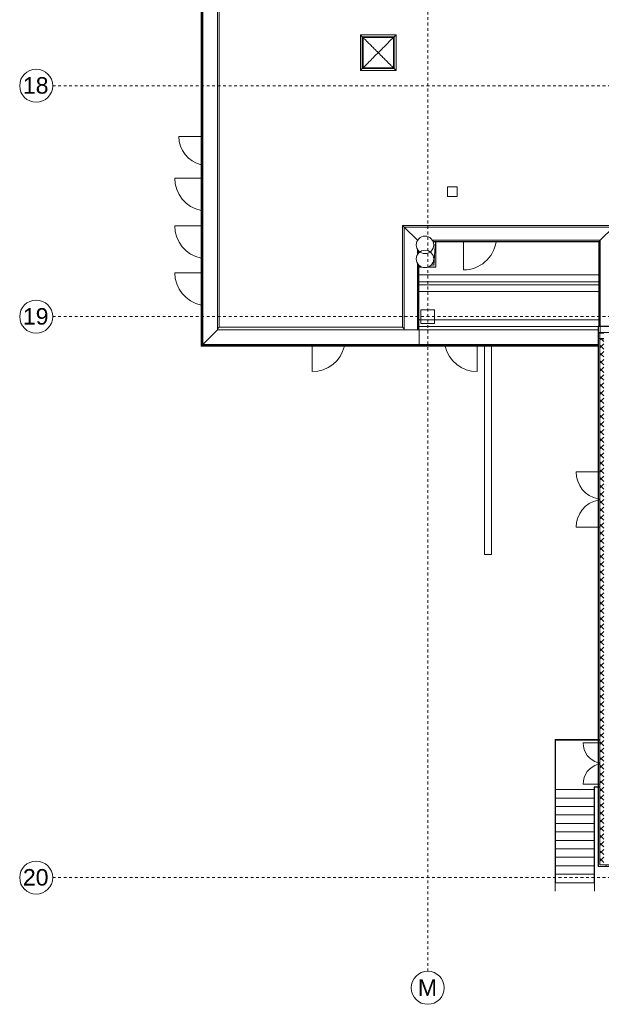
# Model space of a CAD drawing. Header units: metres. Extents: x -52 to 123, y -78 to 33.
# Tile 1 of 114: x -52 to -31, y -78 to -42. Entities that reach past the tile are written whole.
import ezdxf

# ---------------------------------------------------------------- set-up
doc = ezdxf.new("R2010")
doc.units = ezdxf.units.M
doc.linetypes.add('Rasterlinie', pattern=[0.019, 0.01, -0.003, 0.003, -0.003])
doc.linetypes.add('Verdeckt', pattern=[0.003, 0.002, -0.001])
for name, color, linetype, lineweight in [('A_Decken', 7, 'Continuous', 9), ('A_Detailelemente', 7, 'Continuous', 9), ('A_Dächer_', 7, 'Continuous', 9), ('A_Fassadenelemente', 7, 'Continuous', 9), ('A_Fenster', 7, 'Continuous', 9), ('A_Fenster_Glas', 7, 'Continuous', 9), ('A_Fenster_Rahmen', 7, 'Continuous', 9), ('A_Geschossdecken', 7, 'Continuous', 9), ('A_Raster', 7, 'Continuous', 9), ('A_Skelettbau', 7, 'Continuous', 9), ('A_Tragwerksstützen', 7, 'Continuous', 9), ('A_Tragwerksstützen_Stahlbeton', 7, 'Continuous', 9), ('A_Treppen', 7, 'Continuous', 9), ('A_Türen', 7, 'Continuous', 9), ('A_Wände', 7, 'Continuous', 9), ('A_Wände_Schraffur', 7, 'Continuous', 18), ('Allgemeines Modell', 7, 'Continuous', 9)]:
    doc.layers.add(name, color=color, linetype=linetype, lineweight=lineweight)
doc.layers.add('Anstieg', color=96, linetype='Continuous', lineweight=9, true_color=0x007f00)
doc.styles.add('Arial', font='arial.ttf', dxfattribs={"height": 0.6})

# ---------------------------------------------------------------- blocks, each defined once
blk = doc.blocks.new('STB Stütze - rechteckig - STB 50 x 50-6929663-BS_Übersicht_O1_BRANDSCHUTZ')
at = {"layer": 'A_Tragwerksstützen_Stahlbeton'}
for p, q in [((-0.25, 0.25), (0.25, 0.25)), ((-0.25, -0.25), (-0.25, 0.25)), ((0.25, 0.25), (0.25, -0.25)), ((0.25, -0.25), (-0.25, -0.25))]:
    blk.add_line(p, q, dxfattribs=at)
blk = doc.blocks.new('IPRO_Tuer_A_1flg_BZ - 1200x2650_Voll-6395537-BS_Übersicht_O1_BRANDSCHUTZ')
at = {"layer": 'A_Türen'}
blk.add_line((0.6, 1.314), (0.6, 0.349), dxfattribs=at)
blk.add_arc((0.6, 0.114), 1.2, 90, 168.6872, dxfattribs=at)
blk = doc.blocks.new('MuM_Lichtkuppel - Rechteckig - Gebogen - 1_20 x 1_20-5472747-BS_Übersicht_O1_BRANDSCHUTZ')
at = {"layer": 'A_Fenster_Glas'}
for p, q in [((-0.552, -0.552), (-0.552, 0.552)), ((-0.552, 0.552), (0.552, 0.552)), ((0.552, 0.552), (0.552, -0.552)), ((0.552, -0.552), (-0.552, -0.552))]:
    blk.add_line(p, q, dxfattribs=at)
for points, knots in [([(0, 0), (-0.01, 0.01), (-0.029, 0.029), (-0.058, 0.058), (-0.086, 0.086), (-0.125, 0.125), (-0.191, 0.191), (-0.284, 0.284), (-0.386, 0.386), (-0.462, 0.462), (-0.516, 0.516), (-0.54, 0.54), (-0.552, 0.552)], [0, 0, 0, 0, 0.047619, 0.095238, 0.142857, 0.190476, 0.285714, 0.47619, 0.666667, 0.833333, 0.916667, 1, 1, 1, 1]), ([(0.552, 0.552), (0.539, 0.538), (0.51, 0.51), (0.449, 0.449), (0.365, 0.365), (0.256, 0.256), (0.134, 0.134), (0.048, 0.048), (0, 0)], [0, 0, 0, 0, 0.095238, 0.190476, 0.380952, 0.571429, 0.761905, 1, 1, 1, 1]), ([(-0.552, -0.552), (-0.539, -0.538), (-0.51, -0.51), (-0.449, -0.449), (-0.365, -0.365), (-0.256, -0.256), (-0.134, -0.134), (-0.048, -0.048), (0, 0)], [0, 0, 0, 0, 0.095238, 0.190476, 0.380952, 0.571429, 0.761905, 1, 1, 1, 1]), ([(0, 0), (0.01, -0.01), (0.029, -0.029), (0.058, -0.058), (0.086, -0.086), (0.125, -0.125), (0.191, -0.191), (0.284, -0.284), (0.386, -0.386), (0.462, -0.462), (0.516, -0.516), (0.54, -0.54), (0.552, -0.552)], [0, 0, 0, 0, 0.047619, 0.095238, 0.142857, 0.190476, 0.285714, 0.47619, 0.666667, 0.833333, 0.916667, 1, 1, 1, 1])]:
    blk.add_open_spline(points, degree=3, knots=knots, dxfattribs=at)
at = {"layer": 'A_Fenster_Rahmen'}
for p, q in [((0.648, 0.648), (-0.648, 0.648)), ((-0.648, 0.648), (-0.58, 0.58)), ((-0.648, -0.648), (-0.648, 0.648)), ((-0.58, 0.58), (0.58, 0.58)), ((-0.58, 0.58), (-0.552, 0.552)), ((-0.58, -0.58), (-0.58, 0.58)), ((-0.552, 0.552), (0.552, 0.552)), ((-0.552, -0.552), (-0.552, 0.552)), ((0.58, 0.58), (0.552, 0.552)), ((0.552, 0.552), (0.552, -0.552)), ((0.648, 0.648), (0.58, 0.58)), ((0.58, 0.58), (0.58, -0.58)), ((0.648, -0.648), (0.648, 0.648)), ((-0.58, -0.58), (-0.648, -0.648)), ((-0.648, -0.648), (0.648, -0.648)), ((-0.552, -0.552), (-0.58, -0.58)), ((0.58, -0.58), (-0.58, -0.58)), ((0.552, -0.552), (-0.552, -0.552)), ((0.58, -0.58), (0.552, -0.552)), ((0.648, -0.648), (0.58, -0.58))]:
    blk.add_line(p, q, dxfattribs=at)
blk = doc.blocks.new('GSH_Tuer_A_2flg_SZ - 1500x2135_Voll-5524714-BS_Übersicht_O1_BRANDSCHUTZ')
at = {"layer": 'A_Türen'}
for p, q in [((-0.75, 0.372), (-0.75, 0.922)), ((0.75, 0.372), (0.75, 0.922)), ((-0.75, 0.312), (-0.75, 0.364)), ((0.75, 0.312), (0.75, 0.364))]:
    blk.add_line(p, q, dxfattribs=at)
for centre, start, end in [((-0.75, 0.172), 15.5424, 90), ((0.75, 0.172), 90, 164.4576), ((-0.75, 0.172), 10.7642, 14.9028), ((0.75, 0.172), 165.0972, 169.2358)]:
    blk.add_arc(centre, 0.75, start, end, dxfattribs=at)
blk = doc.blocks.new('GSH_Tuer_A_2flg_SZ - 2010x2135_Voll-5612919-BS_Übersicht_O1_BRANDSCHUTZ')
at = {"layer": 'A_Türen'}
for p, q in [((-1.005, -0.279), (-1.005, -0.331)), ((-1.005, -0.339), (-1.005, -1.144)), ((1.005, -0.279), (1.005, -0.331)), ((1.005, -0.339), (1.005, -1.144))]:
    blk.add_line(p, q, dxfattribs=at)
for centre, start, end in [((-1.005, -0.139), 270, 348.494), ((-1.005, -0.139), 348.9668, 351.9778), ((1.005, -0.139), 188.0222, 191.0332), ((1.005, -0.139), 191.506, 270)]:
    blk.add_arc(centre, 1.005, start, end, dxfattribs=at)
blk = doc.blocks.new('IPRO_Tuer_A_1flg_BZ - 1200x2650_Voll-6449737-BS_Übersicht_O1_BRANDSCHUTZ')
at = {"layer": 'A_Türen'}
blk.add_line((0.6, -1.314), (0.6, -0.385), dxfattribs=at)
blk.add_arc((0.6, -0.114), 1.2, 193.0972, 270, dxfattribs=at)
blk = doc.blocks.new('GSH_Fassadenelement_Equitone - GSH_169_169_169-6766082-BS_Übersicht_O1_BRANDSCHUTZ')
at = {"layer": 'A_Fassadenelemente'}
for p, q in [((0.325, -0.052), (-0.325, -0.052)), ((-0.325, -0.052), (-0.325, -0.06)), ((-0.325, -0.06), (0.325, -0.06)), ((0.325, -0.06), (0.325, -0.052))]:
    blk.add_line(p, q, dxfattribs=at)
blk = doc.blocks.new('IPRO_Tuer_A_1flg_BZ - 1200x2650_Voll-2063097-BS_Übersicht_O1_BRANDSCHUTZ')
at = {"layer": 'A_Türen'}
blk.add_line((0.6, 1.314), (0.6, 0.295), dxfattribs=at)
blk.add_arc((0.6, 0.114), 1.2, 90, 171.3331, dxfattribs=at)
blk = doc.blocks.new('Attika_Scwhimmhalle - Attika_Scwhimmhalle-5431613-BS_Übersicht_O1_BRANDSCHUTZ')
at = {"layer": 'A_Dächer_'}
for p, q in [((-45.079, -54.168), (-45.079, -15.497)), ((-45.059, -15.497), (-45.059, -54.148)), ((-45.024, -15.497), (-45.024, -54.113)), ((-44.487, -15.497), (-44.487, -53.576)), ((-44.432, -53.485), (-44.432, -31.997)), ((-37.704, -49.837), (-37.756, -49.785)), ((-37.756, -49.785), (-37.756, -53.485)), ((-30.032, -49.785), (-37.756, -49.785)), ((-37.22, -50.321), (-37.704, -49.837)), ((-37.704, -49.837), (-37.704, -53.576)), ((-30.084, -49.837), (-37.704, -49.837)), ((-30.568, -50.321), (-30.084, -49.837)), ((-37.216, -50.325), (-37.22, -50.321)), ((-37.22, -50.321), (-37.22, -50.332)), ((-37.214, -50.321), (-37.22, -50.321)), ((-30.568, -50.321), (-36.674, -50.321)), ((-30.605, -50.358), (-36.655, -50.358)), ((-36.647, -50.378), (-30.625, -50.378)), ((-30.625, -50.378), (-30.625, -53.447)), ((-30.605, -50.358), (-30.568, -50.321)), ((-30.605, -53.447), (-30.605, -50.358)), ((-30.568, -53.447), (-30.568, -50.321)), ((-37.22, -50.641), (-37.22, -50.842)), ((-37.183, -50.693), (-37.183, -50.791)), ((-37.163, -50.716), (-37.163, -50.768)), ((-37.22, -51.151), (-37.22, -53.576)), ((-37.183, -51.203), (-37.183, -53.576)), ((-37.163, -51.226), (-37.163, -53.576)), ((-44.487, -53.576), (-45.024, -54.113)), ((-44.487, -53.54), (-44.432, -53.485)), ((-44.487, -53.576), (-37.704, -53.576)), ((-37.756, -53.485), (-44.432, -53.485)), ((-37.704, -53.537), (-37.756, -53.485)), ((-37.22, -53.576), (-37.704, -53.576)), ((-37.183, -53.576), (-37.22, -53.576)), ((-37.163, -53.576), (-37.183, -53.576)), ((-37.163, -53.576), (-37.154, -53.576)), ((-37.154, -54.113), (-37.154, -53.576)), ((-37.154, -53.576), (-30.644, -53.576)), ((-37.154, -53.576), (-37.154, -54.113)), ((-37.154, -54.168), (-45.079, -54.168)), ((-45.024, -54.113), (-45.059, -54.148)), ((-45.059, -54.148), (-37.154, -54.148)), ((-45.024, -54.113), (-37.154, -54.113)), ((-37.154, -54.148), (-37.154, -54.113)), ((-37.154, -54.113), (-30.644, -54.113)), ((-37.154, -54.113), (-37.154, -54.148)), ((-37.154, -54.168), (-37.154, -54.148)), ((-30.644, -54.148), (-37.154, -54.148)), ((-37.154, -54.148), (-37.154, -54.168)), ((-30.644, -54.168), (-37.154, -54.168))]:
    blk.add_line(p, q, dxfattribs=at)
blk = doc.blocks.new('Systemelement - GSH_Fassadenelement_169-169-169-6288978-BS_Übersicht_O1_BRANDSCHUTZ')
at = {"layer": 'A_Fassadenelemente'}
for p, q in [((0.1, 0.06), (-0.1, 0.06)), ((-0.1, 0.06), (-0.1, 0.052)), ((-0.1, 0.052), (0.1, 0.052)), ((0.1, 0.052), (0.1, 0.06))]:
    blk.add_line(p, q, dxfattribs=at)
blk = doc.blocks.new('Systemelement - GSH_Fassadenelement_169-169-169-5918265-BS_Übersicht_O1_BRANDSCHUTZ')
at = {"layer": 'A_Fassadenelemente'}
for p, q in [((0.575, 0.06), (-0.575, 0.06)), ((-0.575, 0.06), (-0.575, 0.052)), ((-0.575, 0.052), (0.575, 0.052)), ((0.575, 0.052), (0.575, 0.06))]:
    blk.add_line(p, q, dxfattribs=at)
blk = doc.blocks.new('Systemelement - GSH_Fassadenelement_169-169-169-5690612-BS_Übersicht_O1_BRANDSCHUTZ')
at = {"layer": 'A_Fassadenelemente'}
for p, q in [((0.6, 0.06), (-0.6, 0.06)), ((-0.6, 0.06), (-0.6, 0.052)), ((-0.6, 0.052), (0.6, 0.052)), ((0.6, 0.052), (0.6, 0.06))]:
    blk.add_line(p, q, dxfattribs=at)
blk = doc.blocks.new('Systemelement - GSH_Fassadenelement_169-169-169-6870077-BS_Übersicht_O1_BRANDSCHUTZ')
at = {"layer": 'A_Fassadenelemente'}
for p, q in [((0.6, 0.06), (-0.6, 0.06)), ((-0.6, 0.06), (-0.6, 0.052)), ((-0.6, 0.052), (0.6, 0.052)), ((0.6, 0.052), (0.6, 0.06))]:
    blk.add_line(p, q, dxfattribs=at)
blk = doc.blocks.new('Systemelement - GSH_Fassadenelement_169-169-169-5928311-BS_Übersicht_O1_BRANDSCHUTZ')
at = {"layer": 'A_Fassadenelemente'}
for p, q in [((0.15, 0.06), (-0.15, 0.06)), ((-0.15, 0.06), (-0.15, 0.052)), ((-0.15, 0.052), (0.15, 0.052)), ((0.15, 0.052), (0.15, 0.06))]:
    blk.add_line(p, q, dxfattribs=at)
blk = doc.blocks.new('GSH_Decke_Oben_fenster_SH_TH - GSH_Decke_Oben_fenster_SH_TH-6131237-BS_Übersicht_O1_BRANDSCHUTZ')
at = {"layer": 'A_Decken'}
for p, q in [((-30.129, -53.667), (-30.636, -53.667)), ((7.348, -53.667), (7.156, -53.667)), ((-30.244, -73.089), (-30.244, -73.037)), ((6.956, -73.037), (6.956, -73.089))]:
    blk.add_line(p, q, dxfattribs=at)
blk = doc.blocks.new('IPRO_Tuer_A_1flg_BZ - 1200x2650_Voll-6395529-BS_Übersicht_O1_BRANDSCHUTZ')
at = {"layer": 'A_Türen'}
blk.add_line((0.6, 1.314), (0.6, 0.349), dxfattribs=at)
blk.add_arc((0.6, 0.114), 1.2, 90, 168.6872, dxfattribs=at)
blk = doc.blocks.new('IPRO_Tuer_A_1flg_BZ - 1050x2650_Voll-6395943-BS_Übersicht_O1_BRANDSCHUTZ')
at = {"layer": 'A_Türen'}
blk.add_line((0.525, 1.164), (0.525, 0.349), dxfattribs=at)
blk.add_arc((0.525, 0.114), 1.05, 90, 167.0263, dxfattribs=at)
blk = doc.blocks.new('GSH_Decke_Oben_fenster_SH_TH1 - GSH_Decke_Oben_fenster_SH_TH-6440454-BS_Übersicht_O1_BRANDSCHUTZ')
at = {"layer": 'A_Decken'}
for p, q in [((-30.571, -53.667), (-30.571, -53.455)), ((-30.129, -53.667), (-30.571, -53.667)), ((7.244, -53.667), (7.156, -53.667)), ((7.244, -53.455), (7.244, -53.667)), ((-30.354, -73.089), (-30.354, -73.037)), ((6.846, -73.037), (6.846, -73.089))]:
    blk.add_line(p, q, dxfattribs=at)
blk = doc.blocks.new('IPRO_Tuer_A_1flg_BZ - 1200x2650_Voll-6507283-BS_Übersicht_O1_BRANDSCHUTZ')
at = {"layer": 'A_Türen'}
blk.add_line((0.6, 1.314), (0.6, 0.385), dxfattribs=at)
blk.add_arc((0.6, 0.114), 1.2, 90, 166.9028, dxfattribs=at)
blk = doc.blocks.new('GSH_Bestand_BS_RE - BD_entfernen-6652293-BS_Übersicht_O1_BRANDSCHUTZ')
at = {"layer": 'A_Detailelemente'}
h = blk.add_hatch(color=256, dxfattribs=at)
h.paths.add_polyline_path([(-0.4, 0.55), (-0.4, -0.369), (-0.386, -0.369), (-0.32, 0.47), (-0.216, 0.482), (-0.176, 0.514), (-0.122, 0.543), (-0.1, 0.55), (-0.32, 0.55)], flags=0)
h.paths.add_polyline_path([(0.219, 0.55), (0.1, 0.55), (0.122, 0.543), (0.159, 0.523), (0.219, 0.53)], flags=0)
for p, q in [((-0.386, -0.369), (-0.32, 0.47)), ((-0.32, 0.47), (-0.216, 0.482)), ((0.159, 0.523), (0.219, 0.53))]:
    blk.add_line(p, q, dxfattribs=at)
blk = doc.blocks.new('Raster - 3_0mm_mit Kreis-376402-BS_Übersicht_O1_BRANDSCHUTZ')
at = {"layer": 'A_Raster'}
blk.add_circle((0, 0), 0.003, dxfattribs=at)

msp = doc.modelspace()

# ---------------------------------------------------------------- hatches: boundary and pattern name
at = {"layer": 'A_Wände_Schraffur', "lineweight": 9}
h = msp.add_hatch(dxfattribs=at)
h.set_pattern_fill('FP_2', color=256, style=0, pattern_type=2)
h.set_pattern_definition([(45, (1.421, 2.104), (-0.14142136, 0.14142136), []), (135, (1.421, 2.104), (-0.14142136, -0.14142136), [])])
h.paths.add_polyline_path([(-30.584, -73.037), (-30.444, -73.037), (-30.444, -53.907), (-30.584, -53.907), (-30.584, -72.625)], flags=0)

# ---------------------------------------------------------------- linework, layer by layer
at = {"layer": 'A_Dächer_'}
for p, q in [((-36.119, -48.727), (-36.119, -48.377)), ((-36.119, -48.377), (-35.769, -48.377)), ((-35.769, -48.377), (-35.769, -48.727)), ((-35.769, -48.727), (-36.119, -48.727))]:
    msp.add_line(p, q, dxfattribs=at)
at = {"layer": 'A_Geschossdecken'}
for p, q in [((-36.544, -50.378), (-36.544, -51.297)), ((-37.044, -51.297), (-37.163, -51.297)), ((-36.544, -51.297), (-36.844, -51.297)), ((-30.584, -53.697), (-30.584, -53.667))]:
    msp.add_line(p, q, dxfattribs=at)
at = {"layer": 'A_Raster', "linetype": 'Rasterlinie'}
for p, q in [((-36.844, -76.905), (-36.844, -20.783)), ((-50.483, -44.697), (8.597, -44.697)), ((-50.483, -53.097), (8.597, -53.097)), ((-50.483, -73.497), (8.597, -73.497))]:
    msp.add_line(p, q, dxfattribs=at)
at = {"layer": 'A_Skelettbau'}
for p, q in [((-37.163, -51.577), (-30.625, -51.577)), ((-30.625, -51.827), (-37.163, -51.827)), ((-37.163, -51.937), (-30.625, -51.937)), ((-30.625, -52.177), (-37.163, -52.177)), ((-37.163, -53.217), (-30.625, -53.217)), ((-30.644, -53.457), (-37.163, -53.457))]:
    msp.add_line(p, q, dxfattribs=at)
at = {"layer": 'A_Treppen'}
for p, q in [((-32.194, -68.497), (-32.194, -70.218)), ((-30.644, -68.497), (-32.194, -68.497)), ((-30.584, -68.487), (-30.636, -68.487)), ((-30.584, -68.497), (-30.636, -68.497)), ((-32.194, -70.297), (-32.194, -70.218)), ((-32.194, -70.605), (-32.194, -70.297)), ((-32.194, -70.297), (-30.794, -70.297)), ((-30.784, -70.197), (-30.794, -70.197)), ((-30.794, -70.297), (-30.794, -70.197)), ((-30.794, -70.605), (-30.794, -70.297)), ((-30.784, -70.197), (-30.644, -70.197)), ((-30.774, -70.207), (-30.644, -70.207)), ((-30.636, -70.197), (-30.584, -70.197)), ((-30.636, -70.207), (-30.584, -70.207)), ((-32.194, -70.912), (-32.194, -70.605)), ((-32.194, -70.605), (-30.794, -70.605)), ((-30.794, -70.912), (-30.794, -70.605)), ((-32.194, -71.22), (-32.194, -70.912)), ((-32.194, -70.912), (-30.794, -70.912)), ((-32.194, -71.528), (-32.194, -71.22)), ((-32.194, -71.22), (-30.794, -71.22)), ((-30.794, -71.22), (-30.794, -70.912)), ((-30.794, -71.528), (-30.794, -71.22)), ((-32.194, -71.836), (-32.194, -71.528)), ((-32.194, -71.528), (-30.794, -71.528)), ((-30.794, -71.836), (-30.794, -71.528)), ((-32.194, -72.143), (-32.194, -71.836)), ((-32.194, -71.836), (-30.794, -71.836)), ((-30.794, -72.143), (-30.794, -71.836)), ((-32.194, -72.451), (-32.194, -72.143)), ((-32.194, -72.143), (-30.794, -72.143)), ((-30.794, -72.451), (-30.794, -72.143)), ((-32.194, -72.759), (-32.194, -72.451)), ((-32.194, -72.451), (-30.794, -72.451)), ((-30.794, -72.759), (-30.794, -72.451)), ((-32.194, -73.067), (-32.194, -72.759)), ((-32.194, -72.759), (-30.794, -72.759)), ((-30.794, -73.067), (-30.794, -72.759)), ((-32.194, -73.374), (-32.194, -73.067)), ((-32.194, -73.067), (-30.794, -73.067)), ((-32.194, -73.682), (-32.194, -73.374)), ((-32.194, -73.374), (-30.794, -73.374)), ((-30.794, -73.374), (-30.794, -73.067)), ((-30.794, -73.682), (-30.794, -73.374)), ((-32.204, -73.682), (-32.194, -73.682)), ((-32.194, -73.682), (-30.794, -73.682)), ((-30.794, -73.682), (-30.784, -73.682))]:
    msp.add_line(p, q, dxfattribs=at)
at = {"layer": 'A_Treppen', "linetype": 'Verdeckt'}
for p, q in [((-32.194, -70.297), (-30.794, -70.297)), ((-32.194, -70.605), (-30.794, -70.605)), ((-32.194, -70.912), (-30.794, -70.912)), ((-32.194, -71.22), (-30.794, -71.22)), ((-32.194, -71.528), (-30.794, -71.528)), ((-32.194, -71.836), (-30.794, -71.836)), ((-32.194, -72.143), (-30.794, -72.143)), ((-32.194, -72.451), (-30.794, -72.451)), ((-32.194, -72.759), (-30.794, -72.759)), ((-32.194, -73.067), (-30.794, -73.067)), ((-32.194, -73.374), (-30.794, -73.374)), ((-32.194, -73.682), (-30.794, -73.682))]:
    msp.add_line(p, q, dxfattribs=at)
at = {"layer": 'A_Wände'}
for p, q in [((-30.636, -53.697), (-30.444, -53.697)), ((-30.584, -53.897), (-30.584, -53.697)), ((-30.444, -53.897), (-30.636, -53.897)), ((-34.778, -61.745), (-34.778, -54.168)), ((-34.528, -54.168), (-34.528, -61.745)), ((-34.528, -61.745), (-34.778, -61.745)), ((-32.214, -73.995), (-32.214, -68.477)), ((-32.214, -68.477), (-30.644, -68.477)), ((-32.204, -68.487), (-32.204, -73.995)), ((-30.644, -68.487), (-32.204, -68.487)), ((-30.784, -73.995), (-30.784, -70.207)), ((-30.784, -70.207), (-30.774, -70.207)), ((-30.774, -70.207), (-30.774, -73.995)), ((-32.214, -70.775), (-32.204, -70.775)), ((-30.784, -70.775), (-30.774, -70.775)), ((-32.204, -73.995), (-32.214, -73.995)), ((-30.774, -73.995), (-30.784, -73.995))]:
    msp.add_line(p, q, dxfattribs=at)
at = {"layer": 'A_Wände', "lineweight": 18}
for p, q in [((-30.444, -53.907), (-30.584, -53.907)), ((-30.584, -53.907), (-30.584, -73.037)), ((-30.584, -73.037), (-29.994, -73.037))]:
    msp.add_line(p, q, dxfattribs=at)
at = {"layer": 'Anstieg', "color": 8, "true_color": 0x808080}
for centre, radius, start, end in [((-36.944, -50.487), 0.318, 0, 180), ((-36.944, -50.487), 0.317, 180, 0), ((-36.944, -50.997), 0.318, 0, 180), ((-36.944, -50.997), 0.318, 180, 0)]:
    msp.add_arc(centre, radius, start, end, dxfattribs=at)

# ---------------------------------------------------------------- block references
at = {"layer": 'A_Decken'}
for name in ['GSH_Decke_Oben_fenster_SH_TH - GSH_Decke_Oben_fenster_SH_TH-6131237-BS_Übersicht_O1_BRANDSCHUTZ', 'GSH_Decke_Oben_fenster_SH_TH1 - GSH_Decke_Oben_fenster_SH_TH-6440454-BS_Übersicht_O1_BRANDSCHUTZ']:
    msp.add_blockref(name, (0, 0), dxfattribs=at)
at = {"layer": 'A_Dächer_'}
msp.add_blockref('Attika_Scwhimmhalle - Attika_Scwhimmhalle-5431613-BS_Übersicht_O1_BRANDSCHUTZ', (0, 0), dxfattribs=at)
at = {"layer": 'A_Fassadenelemente'}
for name, p, rotation in [('GSH_Fassadenelement_Equitone - GSH_169_169_169-6766082-BS_Übersicht_O1_BRANDSCHUTZ', (-30.319, -53.507), 180), ('Systemelement - GSH_Fassadenelement_169-169-169-5928311-BS_Übersicht_O1_BRANDSCHUTZ', (-30.584, -53.597), 89.99999999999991), ('Systemelement - GSH_Fassadenelement_169-169-169-6870077-BS_Übersicht_O1_BRANDSCHUTZ', (-30.584, -54.347), 89.99999999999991), ('Systemelement - GSH_Fassadenelement_169-169-169-5690612-BS_Übersicht_O1_BRANDSCHUTZ', (-30.584, -55.547), 89.99999999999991), ('Systemelement - GSH_Fassadenelement_169-169-169-5690612-BS_Übersicht_O1_BRANDSCHUTZ', (-30.584, -56.747), 89.99999999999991), ('Systemelement - GSH_Fassadenelement_169-169-169-5690612-BS_Übersicht_O1_BRANDSCHUTZ', (-30.584, -57.947), 89.99999999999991), ('Systemelement - GSH_Fassadenelement_169-169-169-5690612-BS_Übersicht_O1_BRANDSCHUTZ', (-30.584, -59.147), 89.99999999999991), ('Systemelement - GSH_Fassadenelement_169-169-169-5690612-BS_Übersicht_O1_BRANDSCHUTZ', (-30.584, -60.347), 89.99999999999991), ('Systemelement - GSH_Fassadenelement_169-169-169-5690612-BS_Übersicht_O1_BRANDSCHUTZ', (-30.584, -61.547), 89.99999999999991), ('Systemelement - GSH_Fassadenelement_169-169-169-5690612-BS_Übersicht_O1_BRANDSCHUTZ', (-30.584, -62.747), 89.99999999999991), ('Systemelement - GSH_Fassadenelement_169-169-169-5690612-BS_Übersicht_O1_BRANDSCHUTZ', (-30.584, -63.947), 89.99999999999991), ('Systemelement - GSH_Fassadenelement_169-169-169-5690612-BS_Übersicht_O1_BRANDSCHUTZ', (-30.584, -65.147), 89.99999999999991), ('Systemelement - GSH_Fassadenelement_169-169-169-5690612-BS_Übersicht_O1_BRANDSCHUTZ', (-30.584, -66.347), 89.99999999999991), ('Systemelement - GSH_Fassadenelement_169-169-169-5690612-BS_Übersicht_O1_BRANDSCHUTZ', (-30.584, -67.547), 89.99999999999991), ('Systemelement - GSH_Fassadenelement_169-169-169-5690612-BS_Übersicht_O1_BRANDSCHUTZ', (-30.584, -68.747), 89.99999999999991), ('Systemelement - GSH_Fassadenelement_169-169-169-5690612-BS_Übersicht_O1_BRANDSCHUTZ', (-30.584, -69.947), 89.99999999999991), ('Systemelement - GSH_Fassadenelement_169-169-169-5690612-BS_Übersicht_O1_BRANDSCHUTZ', (-30.584, -71.147), 89.99999999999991), ('Systemelement - GSH_Fassadenelement_169-169-169-5918265-BS_Übersicht_O1_BRANDSCHUTZ', (-30.584, -72.322), 89.99999999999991), ('Systemelement - GSH_Fassadenelement_169-169-169-6288978-BS_Übersicht_O1_BRANDSCHUTZ', (-30.584, -72.997), 89.99999999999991)]:
    msp.add_blockref(name, p, dxfattribs=dict(at, rotation=rotation))
msp.add_blockref('GSH_Fassadenelement_Equitone - GSH_169_169_169-6766082-BS_Übersicht_O1_BRANDSCHUTZ', (-30.319, -73.037), dxfattribs=at)
at = {"layer": 'A_Fenster'}
msp.add_blockref('MuM_Lichtkuppel - Rechteckig - Gebogen - 1_20 x 1_20-5472747-BS_Übersicht_O1_BRANDSCHUTZ', (-38.644, -43.497), dxfattribs=at)
at = {"layer": 'A_Raster', "xscale": 199.9999999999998, "yscale": 199.9999999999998, "zscale": 199.9999999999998, "rotation": 269.9999999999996}
for p in [(-51.083, -44.697), (-51.083, -53.097), (-51.083, -73.497)]:
    msp.add_blockref('Raster - 3_0mm_mit Kreis-376402-BS_Übersicht_O1_BRANDSCHUTZ', p, dxfattribs=at)
at = {"layer": 'A_Raster', "xscale": 199.9999999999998, "yscale": 199.9999999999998, "zscale": 199.9999999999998}
msp.add_blockref('Raster - 3_0mm_mit Kreis-376402-BS_Übersicht_O1_BRANDSCHUTZ', (-36.844, -77.505), dxfattribs=at)
at = {"layer": 'A_Tragwerksstützen'}
msp.add_blockref('STB Stütze - rechteckig - STB 50 x 50-6929663-BS_Übersicht_O1_BRANDSCHUTZ', (-36.844, -53.097), dxfattribs=at)
at = {"layer": 'A_Türen'}
for name, p, rotation in [('IPRO_Tuer_A_1flg_BZ - 1050x2650_Voll-6395943-BS_Übersicht_O1_BRANDSCHUTZ', (-44.73, -47.072), 89.99999999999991), ('IPRO_Tuer_A_1flg_BZ - 1200x2650_Voll-6395529-BS_Übersicht_O1_BRANDSCHUTZ', (-44.73, -48.662), 89.99999999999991), ('IPRO_Tuer_A_1flg_BZ - 1200x2650_Voll-6395537-BS_Übersicht_O1_BRANDSCHUTZ', (-44.73, -50.397), 89.99999999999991), ('IPRO_Tuer_A_1flg_BZ - 1200x2650_Voll-2063097-BS_Übersicht_O1_BRANDSCHUTZ', (-34.944, -50.083), 180), ('IPRO_Tuer_A_1flg_BZ - 1200x2650_Voll-6395537-BS_Übersicht_O1_BRANDSCHUTZ', (-44.73, -52.097), 89.99999999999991), ('IPRO_Tuer_A_1flg_BZ - 1200x2650_Voll-6507283-BS_Übersicht_O1_BRANDSCHUTZ', (-40.444, -53.783), 180), ('GSH_Tuer_A_2flg_SZ - 2010x2135_Voll-5612919-BS_Übersicht_O1_BRANDSCHUTZ', (-30.305, -59.747), 270.0000000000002), ('GSH_Tuer_A_2flg_SZ - 1500x2135_Voll-5524714-BS_Übersicht_O1_BRANDSCHUTZ', (-30.272, -69.347), 89.99999999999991)]:
    msp.add_blockref(name, p, dxfattribs=dict(at, rotation=rotation))
msp.add_blockref('IPRO_Tuer_A_1flg_BZ - 1200x2650_Voll-6449737-BS_Übersicht_O1_BRANDSCHUTZ', (-35.644, -53.783), dxfattribs=at)
at = {"layer": 'Allgemeines Modell', "rotation": 180}
msp.add_blockref('GSH_Bestand_BS_RE - BD_entfernen-6652293-BS_Übersicht_O1_BRANDSCHUTZ', (-36.944, -50.747), dxfattribs=at)

# ---------------------------------------------------------------- texts
at = {"layer": 'A_Raster', "char_height": 0.6, "attachment_point": 1, "style": 'Arial'}
for s, insert, width in [('18', (-51.567, -44.386), 1.15443), ('19', (-51.567, -52.786), 1.15443), ('20', (-51.567, -73.186), 1.15443), ('M', (-37.203, -77.197), 0.84979)]:
    msp.add_mtext(s, dxfattribs=dict(at, insert=insert, width=width))

doc.saveas('drawing.dxf')
